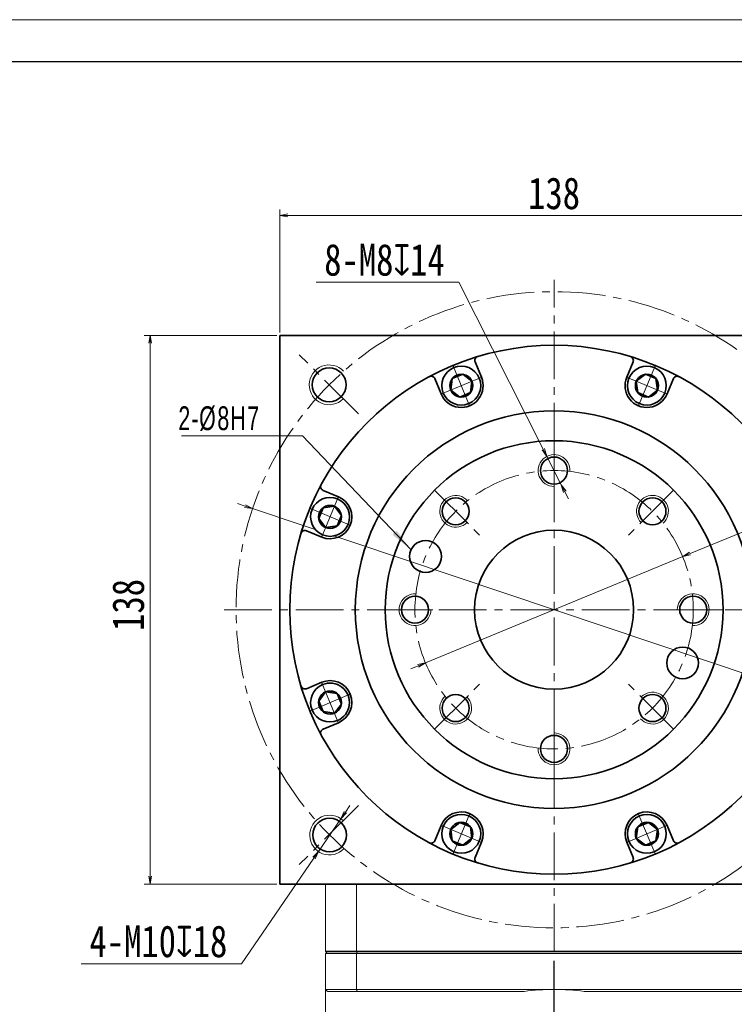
# Model space of a CAD drawing. Header units: millimetres. Extents: x -5 to 906, y 0 to 630.
# Tile 6 of 7: x 399 to 579, y 383 to 630. Entities that reach past the tile are written whole.
import ezdxf

# ---------------------------------------------------------------- set-up
doc = ezdxf.new("R2010")
doc.units = ezdxf.units.MM
doc.set_wipeout_variables(frame=1)
doc.linetypes.add('CENTER2', pattern=[28.575, 19.05, -3.175, 3.175, -3.175])
doc.linetypes.add('点画线', pattern=[18, 12, -2, 2, -2])
doc.layers.add('3中心线层', color=1, linetype='CENTER2')
for name, color, linetype, lineweight in [('中心线层', 1, '点画线', 18), ('图框_外框线', 7, 'Continuous', 18), ('尺寸线层', 3, 'Continuous', 18), ('粗实线层', 7, 'Continuous', 35)]:
    doc.layers.add(name, color=color, linetype=linetype, lineweight=lineweight)
doc.styles.add('宋体', font='SimSun.ttf', dxfattribs={"width": 0.8})
doc.styles.add('标准', font='txt', dxfattribs={"width": 0.667})
doc.dimstyles.new('A水平标注$0', dxfattribs={"dimtxt": 3.5, "dimasz": 2, "dimexe": 1.5, "dimexo": 3, "dimgap": 1.1, "dimtad": 1, "dimtoh": 1, "dimdec": 4, "dimdsep": 46, "dimtxsty": '宋体', "dimblk": 'OPEN', "dimcen": 3, "dimclrd": 3, "dimclre": 3, "dimclrt": 6, "dimadec": 0, "dimazin": 0, "dimtm": 1e-09, "dimtfac": 1, "dimtdec": 4, "dimtix": 1, "dimtmove": 0, "dimatfit": 3, "dimldrblk": 'OPEN', "dimfxl": 0, "dimlwd": 13, "dimlwe": 13, "dimarcsym": 0})
doc.dimstyles.new('D直径标注φ25', dxfattribs={"dimtxt": 3.5, "dimasz": 2, "dimexe": 1, "dimexo": 3, "dimtad": 1, "dimtoh": 1, "dimdec": 1, "dimdsep": 46, "dimtxsty": '宋体', "dimblk": 'OPEN', "dimcen": 3, "dimclrd": 3, "dimclre": 3, "dimclrt": 130, "dimadec": 0, "dimazin": 0, "dimtm": 1e-09, "dimtfac": 1, "dimtdec": 1, "dimtmove": 0, "dimatfit": 0, "dimldrblk": 'OPEN', "dimfxl": 0, "dimlwd": 13, "dimlwe": 13, "dimarcsym": 0})
doc.dimstyles.new('螺孔(M8-7H)', dxfattribs={"dimtxt": 3.5, "dimasz": 2, "dimexe": 1.25, "dimexo": 3, "dimtad": 1, "dimtoh": 1, "dimdec": 4, "dimdsep": 46, "dimtxsty": '宋体', "dimblk": 'OPEN', "dimcen": 3, "dimclrd": 3, "dimclre": 3, "dimclrt": 2, "dimadec": 0, "dimazin": 0, "dimtm": 1e-09, "dimtfac": 1, "dimtdec": 4, "dimtmove": 0, "dimatfit": 3, "dimldrblk": 'OPEN', "dimfxl": 0, "dimlwd": 9, "dimlwe": 9, "dimarcsym": 0})

# ---------------------------------------------------------------- blocks, each defined once
blk = doc.blocks.new('_Open')
at = {"color": 0, "linetype": 'ByBlock', "lineweight": -2}
for p, q in [((-1, 0.17), (0, 0)), ((-1, -0.17), (0, 0)), ((0, 0), (-1, 0))]:
    blk.add_line(p, q, dxfattribs=at)
blk = doc.blocks.new('*D9')
at = {"color": 3, "lineweight": 13, "transparency": 16777216}
for p, q in [((463.82, 550.85), (430.47, 550.85)), ((431.97, 548.85), (431.97, 414.85)), ((463.82, 412.85), (430.47, 412.85))]:
    blk.add_line(p, q, dxfattribs=at)
at = {"layer": 'Defpoints', "color": 0, "transparency": 16777216}
for p in [(466.82, 550.85), (431.97, 412.85), (466.82, 412.85)]:
    blk.add_point(p, dxfattribs=at)
at = {"color": 3, "lineweight": 13, "transparency": 16777216, "xscale": 2, "yscale": 2, "zscale": 2}
for p, rotation in [((431.97, 550.85), 90), ((431.97, 412.85), 270)]:
    blk.add_blockref('_Open', p, dxfattribs=dict(at, rotation=rotation))
at = {"color": 6, "transparency": 16777216, "insert": (426.47, 483.06), "char_height": 8, "attachment_point": 5, "rotation": 90, "style": '宋体', "bg_fill": 3, "box_fill_scale": 1.1, "bg_fill_color": 256, "bg_fill_true_color": 13158600, "bg_fill_transparency": 0}
blk.add_mtext('138', dxfattribs=at)
blk = doc.blocks.new('*D10')
at = {"color": 3, "lineweight": 13, "transparency": 16777216}
for p, q in [((464.57, 551.6), (464.57, 582.54)), ((602.57, 551.6), (602.57, 582.54)), ((466.57, 581.04), (600.57, 581.04))]:
    blk.add_line(p, q, dxfattribs=at)
at = {"layer": 'Defpoints', "color": 0, "transparency": 16777216}
for p in [(602.57, 581.04), (464.57, 548.6), (602.57, 548.6)]:
    blk.add_point(p, dxfattribs=at)
at = {"color": 3, "lineweight": 13, "transparency": 16777216, "xscale": 2, "yscale": 2, "zscale": 2, "rotation": 180}
blk.add_blockref('_Open', (464.57, 581.04), dxfattribs=at)
at = {"color": 3, "lineweight": 13, "transparency": 16777216, "xscale": 2, "yscale": 2, "zscale": 2}
blk.add_blockref('_Open', (602.57, 581.04), dxfattribs=at)
at = {"color": 6, "transparency": 16777216, "insert": (533.57, 586.54), "char_height": 8, "attachment_point": 5, "style": '宋体', "bg_fill": 3, "box_fill_scale": 1.1, "bg_fill_color": 256, "bg_fill_true_color": 13158600, "bg_fill_transparency": 0}
blk.add_mtext('138', dxfattribs=at)
blk = doc.blocks.new('*D21')
at = {"layer": 'Defpoints', "color": 0, "transparency": 16777216}
for p in [(457.72, 507.27), (609.42, 456.43)]:
    blk.add_point(p, dxfattribs=at)
at = {"layer": '尺寸线层', "color": 3, "lineweight": 13, "transparency": 16777216}
for p, q in [((455.82, 507.91), (453.92, 508.55)), ((457.72, 507.27), (609.42, 456.43)), ((611.32, 455.8), (615.92, 454.26)), ((615.92, 454.26), (636.62, 454.26))]:
    blk.add_line(p, q, dxfattribs=at)
at = {"layer": '尺寸线层', "color": 3, "lineweight": 13, "transparency": 16777216, "xscale": 2, "yscale": 2, "zscale": 2}
for p, rotation in [((457.72, 507.27), 341.4729195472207), ((609.42, 456.43), 161.4729195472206)]:
    blk.add_blockref('_Open', p, dxfattribs=dict(at, rotation=rotation))
at = {"layer": '尺寸线层', "color": 130, "transparency": 16777216, "insert": (626.52, 458.94), "char_height": 8, "attachment_point": 5, "style": '宋体'}
blk.add_mtext('φ160', dxfattribs=at)
blk = doc.blocks.new('*X6')
at = {"layer": '中心线层', "linetype": '点画线', "lineweight": 18}
for p, q in [((0, -5.64), (0, 5.64)), ((-5.64, 0), (5.64, 0))]:
    blk.add_line(p, q, dxfattribs=at)
at = {"layer": '粗实线层'}
for p, q in [((-2.89, 0), (-1.44, 2.5)), ((-1.44, 2.5), (1.44, 2.5)), ((2.89, 0), (1.44, 2.5)), ((2.89, 0), (1.44, 2.5)), ((-2.89, 0), (-1.44, -2.5)), ((2.89, 0), (1.44, -2.5)), ((-1.44, -2.5), (1.44, -2.5))]:
    blk.add_line(p, q, dxfattribs=at)
blk.add_circle((0, 0), 2.89, dxfattribs=at)
for start, end in [(0, 180), (180, 360)]:
    blk.add_arc((0, 0), 4.89, start, end, dxfattribs=at)
blk = doc.blocks.new('*D26')
at = {"layer": 'Defpoints', "color": 0, "transparency": 16777216}
for p in [(565.92, 495.21), (501.22, 468.5)]:
    blk.add_point(p, dxfattribs=at)
at = {"layer": '尺寸线层', "color": 3, "lineweight": 13, "transparency": 16777216}
for p, q in [((567.77, 495.97), (617.49, 516.49)), ((617.49, 516.49), (633.61, 516.49)), ((501.22, 468.5), (565.92, 495.21)), ((499.37, 467.74), (497.52, 466.97))]:
    blk.add_line(p, q, dxfattribs=at)
at = {"layer": '尺寸线层', "color": 3, "lineweight": 13, "transparency": 16777216, "xscale": 2, "yscale": 2, "zscale": 2}
for p, rotation in [((565.92, 495.21), 202.4293194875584), ((501.22, 468.5), 22.42931948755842)]:
    blk.add_blockref('_Open', p, dxfattribs=dict(at, rotation=rotation))
at = {"layer": '尺寸线层', "color": 130, "transparency": 16777216, "insert": (625.8, 521.17), "char_height": 8, "attachment_point": 5, "style": '宋体'}
blk.add_mtext('φ70', dxfattribs=at)
blk = doc.blocks.new('*X7')
at = {"layer": '尺寸线层', "linetype": 'Continuous'}
blk.add_hatch(color=0, dxfattribs=at).paths.add_polyline_path([(34.91, -28.7), (30.24, -24.87), (31.32, -23.84)], flags=0)
at = {"layer": '尺寸线层', "color": 0}
for p, q in [((7.62, 0), (0, 0)), ((0, 0), (0, 0)), ((0, 0), (-22.84, 0))]:
    blk.add_line(p, q, dxfattribs=at)
at = {"layer": '尺寸线层', "color": 0, "linetype": 'Continuous'}
blk.add_line((34.91, -28.7), (7.62, 0), dxfattribs=at)
at = {"layer": '尺寸线层', "color": 0, "insert": (-3, 1.2), "char_height": 6, "width": 39.6739, "attachment_point": 9, "line_spacing_factor": 1.15057, "style": '标准'}
blk.add_mtext('\\T1.1;2-%%C8H7', dxfattribs=at)
blk = doc.blocks.new('*D33')
at = {"color": 3, "lineweight": 9, "transparency": 16777216}
for p, q in [((473.7, 564.23), (509.62, 564.23)), ((509.62, 564.23), (530.86, 522.21)), ((535.37, 513.28), (531.76, 520.42)), ((536.28, 511.5), (537.18, 509.72))]:
    blk.add_line(p, q, dxfattribs=at)
at = {"layer": 'Defpoints', "color": 0, "transparency": 16777216}
for p in [(531.76, 520.42), (535.37, 513.28)]:
    blk.add_point(p, dxfattribs=at)
at = {"color": 3, "lineweight": 9, "transparency": 16777216, "xscale": 2, "yscale": 2, "zscale": 2}
for p, rotation in [((531.76, 520.42), 296.8172059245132), ((535.37, 513.28), 116.8172059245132)]:
    blk.add_blockref('_Open', p, dxfattribs=dict(at, rotation=rotation))
at = {"color": 2, "transparency": 16777216, "insert": (490.91, 569.81), "char_height": 8, "attachment_point": 5, "style": '宋体', "bg_fill": 3, "box_fill_scale": 1.1, "bg_fill_color": 256, "bg_fill_true_color": 13158600, "bg_fill_transparency": 0}
blk.add_mtext('8-M8{\\famgdt|b0|i0|c0|p0;x}{14}', dxfattribs=at)
blk = doc.blocks.new('*D34')
at = {"color": 3, "lineweight": 9, "transparency": 16777216}
for p, q in [((481.06, 430.95), (482.19, 432.6)), ((479.93, 429.3), (474.28, 421.05)), ((454.96, 392.82), (473.15, 419.4)), ((414.61, 392.82), (454.96, 392.82))]:
    blk.add_line(p, q, dxfattribs=at)
at = {"layer": 'Defpoints', "color": 0, "transparency": 16777216}
for p in [(479.93, 429.3), (474.28, 421.05)]:
    blk.add_point(p, dxfattribs=at)
at = {"color": 3, "lineweight": 9, "transparency": 16777216, "xscale": 2, "yscale": 2, "zscale": 2}
for p, rotation in [((479.93, 429.3), 235.6067549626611), ((474.28, 421.05), 55.60675496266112)]:
    blk.add_blockref('_Open', p, dxfattribs=dict(at, rotation=rotation))
at = {"color": 2, "transparency": 16777216, "insert": (434.03, 398.41), "char_height": 8, "attachment_point": 5, "style": '宋体', "bg_fill": 3, "box_fill_scale": 1.1, "bg_fill_color": 256, "bg_fill_true_color": 13158600, "bg_fill_transparency": 0}
blk.add_mtext('4-M10{\\famgdt|b0|i0|c0|p0;x}{18}', dxfattribs=at)

msp = doc.modelspace()

# ---------------------------------------------------------------- linework, layer by layer
at = {"color": 7, "linetype": 'Continuous', "lineweight": 15}
for p, q in [((476.06889, 412.85462), (476.06889, 395.85462)), ((483.87231, 395.85462), (483.87231, 412.85462)), ((483.87231, 395.35462), (583.26547, 395.35462)), ((483.87231, 386.35462), (483.87231, 395.35462)), ((583.07899, 395.85462), (484.05879, 395.85462)), ((483.87231, 386.35462), (476.06889, 386.35462)), ((533.56889, 386.35462), (483.87231, 386.35462)), ((583.26547, 386.35462), (533.56889, 386.35462)), ((476.56889, 385.85462), (484.05879, 385.85462)), ((484.05879, 385.85462), (526.00251, 385.85462)), ((541.13526, 385.85462), (583.07899, 385.85462))]:
    msp.add_line(p, q, dxfattribs=at)
at = {"color": 4, "linetype": 'Continuous', "lineweight": 35}
for centre in [(501.2331, 495.24854), (565.90467, 468.4607)]:
    msp.add_circle(centre, 4, dxfattribs=at)
at = {"color": 7, "linetype": 'Continuous', "lineweight": 15}
for centre, radius, start, end in [((476.99053, 538.41334), 5, 43.2191625, 315.1591555), ((533.56889, 516.85462), 4, 356.724171, 270), ((508.82015, 506.60336), 4, 41.724171, 315), ((558.31763, 506.60336), 4, 311.724171, 225), ((498.56889, 481.85462), 4, 86.724171, 360), ((568.56889, 481.85462), 4, 266.724171, 180), ((558.31763, 457.10588), 4, 221.724171, 135), ((508.82015, 457.10588), 4, 131.724171, 45), ((533.56889, 446.85462), 4, 176.724171, 90), ((477.10848, 425.17815), 5, 46.7509794, 316.9002039), ((533.56889, 328.85462), 57.5, 90, 97.5614297), ((533.56889, 328.85462), 57.5, 82.4385703, 90)]:
    msp.add_arc(centre, radius, start, end, dxfattribs=at)
for points in [[(483.87231, 395.35462), (484.05879, 395.85462)], [(476.06889, 350.35462), (476.06889, 386.35462)], [(476.06889, 386.35462), (476.56889, 385.85462)], [(483.87231, 386.35462), (484.05879, 385.85462)]]:
    msp.add_open_spline(points, degree=1, dxfattribs=at)
at = {"layer": '3中心线层'}
msp.add_line((533.56889, 260.23793), (533.56889, 395.85462), dxfattribs=at)
at = {"layer": '中心线层'}
for p, q in [((484.32854, 531.09497), (469.47214, 545.95136)), ((533.56889, 524.35462), (533.56889, 507.18369)), ((503.51685, 511.90666), (515.65853, 499.76498)), ((563.62093, 511.90666), (551.47925, 499.76498)), ((491.06889, 481.85462), (508.23982, 481.85462)), ((576.06889, 481.85462), (558.89796, 481.85462)), ((503.51685, 451.80258), (515.65853, 463.94426)), ((563.62093, 451.80258), (551.47925, 463.94426)), ((533.56889, 439.35462), (533.56889, 456.52555)), ((484.32854, 432.61427), (469.47214, 417.75788))]:
    msp.add_line(p, q, dxfattribs=at)
msp.add_circle((533.56889, 481.85462), 35, dxfattribs=at)
at = {"layer": '粗实线层'}
for p, q in [((602.56889, 550.85462), (464.56889, 550.85462)), ((464.56889, 550.85462), (464.56889, 412.85462)), ((515.30654, 540.31603), (513.70819, 544.17478)), ((551.83124, 540.31603), (553.42959, 544.17478)), ((505.14386, 536.10651), (503.54551, 539.96526)), ((561.99391, 536.10651), (563.59226, 539.96526)), ((479.317, 510.27965), (475.45824, 511.87799)), ((475.10748, 500.11697), (471.24872, 501.71532)), ((475.10748, 463.59227), (471.24872, 461.99392)), ((479.317, 453.42959), (475.45824, 451.83124)), ((505.14386, 427.60273), (503.54551, 423.74397)), ((561.99391, 427.60273), (563.59226, 423.74397)), ((515.30654, 423.39321), (513.70819, 419.53446)), ((551.83124, 423.39321), (553.42959, 419.53446)), ((464.56889, 412.85462), (602.56889, 412.85462))]:
    msp.add_line(p, q, dxfattribs=at)
for centre, radius in [((533.56889, 481.85462), 66.5), ((476.99053, 538.41334), 4.25), ((533.56889, 481.85462), 50), ((533.56889, 481.85462), 42.5), ((533.56889, 516.85462), 3.4), ((508.82015, 506.60336), 3.4), ((558.31763, 506.60336), 3.4), ((533.56889, 481.85462), 20), ((498.56889, 481.85462), 3.4), ((568.56889, 481.85462), 3.4), ((508.82015, 457.10588), 3.4), ((558.31763, 457.10588), 3.4), ((533.56889, 446.85462), 3.4), ((477.10848, 425.17815), 4.25)]:
    msp.add_circle(centre, radius, dxfattribs=at)
for centre, radius, start, end in [((514.63207, 544.55747), 1, 106.8047151, 202.5000301), ((552.50571, 544.55747), 1, 337.4999699, 73.1952849), ((502.62163, 539.58258), 1, 22.4999699, 118.1952849), ((510.2252, 538.21127), 5.5, 202.5, 22.5), ((556.91258, 538.21127), 5.5, 157.5, 337.5), ((564.51614, 539.58258), 1, 61.8047151, 157.5000301), ((475.84093, 512.80187), 1, 151.8047151, 247.5000301), ((477.21224, 505.19831), 5.5, 247.5, 67.5), ((470.86604, 500.79144), 1, 67.4999699, 163.1952849), ((477.21224, 458.51093), 5.5, 292.5, 112.5), ((470.86604, 462.9178), 1, 196.8047151, 292.5000301), ((475.84093, 450.90737), 1, 112.4999699, 208.1952849), ((510.2252, 425.49797), 5.5, 337.5, 157.5), ((556.91258, 425.49797), 5.5, 22.5, 202.5), ((502.62163, 424.12666), 1, 241.8047151, 337.5000301), ((564.51614, 424.12666), 1, 202.4999699, 298.1952849), ((514.63207, 419.15177), 1, 157.4999699, 253.1952849), ((552.50571, 419.15177), 1, 286.8047151, 22.5000301)]:
    msp.add_arc(centre, radius, start, end, dxfattribs=at)

# ---------------------------------------------------------------- dimensions: what is measured, and where the dimension line sits
at = {"layer": '尺寸线层'}
dim = msp.add_diameter_dim_2p(p1=(501.21661, 468.5006), p2=(565.92117, 495.20864), dimstyle='D直径标注φ25', override={"dimtxt": 8, "dimgap": 0.5, "dimpost": 'φ<>', "dimtfill": 0}, dxfattribs=at)
dim.commit()
dim.dimension.update_dxf_attribs({"geometry": '*D26', "text_midpoint": (625.79954, 516.49352), "dimtype": 163})

# ---------------------------------------------------------------- next in the draw order: dimensions: what is measured, and where the dimension line sits
dim = msp.add_linear_dim(base=(431.96785, 412.85462), p1=(466.8231, 550.85462), p2=(466.8231, 412.85462), angle=270, dimstyle='A水平标注$0', override={"dimtxt": 8, "dimgap": 1.5, "dimblk": 'Open', "dimtfill": 1, "dimtfillclr": 256})
dim.commit()
dim.dimension.update_dxf_attribs({"geometry": '*D9', "text_midpoint": (431.96785, 483.05518), "dimtype": 160})

# ---------------------------------------------------------------- next in the draw order: linework, layer by layer
at = {"layer": '中心线层'}
msp.add_line((450.56889, 481.85462), (616.56889, 481.85462), dxfattribs=at)

# ---------------------------------------------------------------- next in the draw order: dimensions: what is measured, and where the dimension line sits
dim = msp.add_linear_dim(base=(602.56889, 581.04003), p1=(464.56889, 548.60041), p2=(602.56889, 548.60041), dimstyle='A水平标注$0', override={"dimtxt": 8, "dimgap": 1.5, "dimblk": 'Open', "dimtfill": 1, "dimtfillclr": 256})
dim.commit()
dim.dimension.update_dxf_attribs({"geometry": '*D10', "text_midpoint": (533.56889, 586.54003)})
at = {"layer": '尺寸线层'}
dim = msp.add_diameter_dim_2p(p1=(457.715, 507.27485), p2=(609.42277, 456.43439), dimstyle='D直径标注φ25', override={"dimtxt": 8, "dimgap": 0.5, "dimpost": 'φ<>', "dimtfill": 0}, dxfattribs=at)
dim.commit()
dim.dimension.update_dxf_attribs({"geometry": '*D21', "text_midpoint": (626.51963, 454.25735), "dimtype": 163})

# ---------------------------------------------------------------- next in the draw order: linework, layer by layer
at = {"layer": '中心线层'}
msp.add_line((533.56889, 395.85462), (533.56889, 564.85462), dxfattribs=at)
msp.add_circle((533.56889, 481.85462), 80, dxfattribs=at)

# ---------------------------------------------------------------- next in the draw order: wipeouts: each hides what was drawn before it
for points in [[(514.74297, 540.08259), (514.73238, 540.10795), (514.72165, 540.13324), (514.71078, 540.15848), (514.69977, 540.18365), (514.68862, 540.20876), (514.67733, 540.23381), (514.66589, 540.2588), (514.65432, 540.28371), (514.6426, 540.30857), (514.63075, 540.33336), (514.61875, 540.35808), (514.60662, 540.38273), (514.59435, 540.40732), (514.58194, 540.43183), (514.5694, 540.45628), (514.55671, 540.48065), (514.54389, 540.50495), (514.53094, 540.52918), (514.51785, 540.55334), (514.50462, 540.57742), (514.49125, 540.60143), (514.47776, 540.62536), (514.46413, 540.64922), (514.45036, 540.673), (514.43646, 540.6967), (514.42243, 540.72033), (514.40826, 540.74387), (514.39397, 540.76733), (514.37954, 540.79072), (514.36498, 540.81402), (514.36498, 540.81402), (514.23885, 541.0046), (514.10395, 541.18909), (513.96058, 541.36706), (513.80905, 541.53815), (513.64969, 541.70197), (513.48285, 541.85816), (513.30889, 542.00639), (513.1282, 542.14633), (512.94117, 542.27767), (512.74821, 542.40013), (512.54973, 542.51344), (512.34618, 542.61735), (512.13799, 542.71164), (511.92563, 542.7961), (511.70955, 542.87054), (511.49023, 542.93481), (511.26815, 542.98876), (511.04379, 543.03227), (510.81764, 543.06525), (510.59019, 543.08763), (510.36195, 543.09936), (510.13341, 543.10041), (509.90507, 543.09078), (509.67743, 543.07049), (509.45099, 543.03959), (509.22623, 542.99815), (509.00366, 542.94624), (508.78376, 542.884), (508.56701, 542.81154), (508.35388, 542.72904), (508.35388, 542.72904), (508.14483, 542.63667), (507.94033, 542.53464), (507.74082, 542.42316), (507.54674, 542.30248), (507.35851, 542.17286), (507.17654, 542.03459), (507.00123, 541.88797), (506.83296, 541.73332), (506.6721, 541.57097), (506.519, 541.40129), (506.374, 541.22464), (506.23741, 541.0414), (506.10953, 540.85199), (505.99064, 540.6568), (505.881, 540.45628), (505.78085, 540.25085), (505.69041, 540.04096), (505.60987, 539.82708), (505.53941, 539.60967), (505.47919, 539.3892), (505.42934, 539.16616), (505.38996, 538.94104), (505.36114, 538.71432), (505.34295, 538.4865), (505.33542, 538.25809), (505.33858, 538.02957), (505.3524, 537.80144), (505.37687, 537.57421), (505.41193, 537.34838), (505.45751, 537.12442), (505.45751, 537.12442), (505.46369, 537.09765), (505.47002, 537.07091), (505.47651, 537.04421), (505.48314, 537.01755), (505.48992, 536.99092), (505.49685, 536.96434), (505.50393, 536.93779), (505.51116, 536.91128), (505.51854, 536.88481), (505.52607, 536.85839), (505.53375, 536.832), (505.54157, 536.80566), (505.54954, 536.77937), (505.55766, 536.75312), (505.56593, 536.72692), (505.57434, 536.70076), (505.5829, 536.67465), (505.59161, 536.64859), (505.60046, 536.62258), (505.60946, 536.59662), (505.61861, 536.57071), (505.6279, 536.54485), (505.63734, 536.51905), (505.64692, 536.49329), (505.65664, 536.4676), (505.66651, 536.44195), (505.67653, 536.41637), (505.68668, 536.39084), (505.69698, 536.36536), (505.70743, 536.33995), (505.70743, 536.33995), (505.81156, 536.10607), (505.92778, 535.87796), (506.05579, 535.65625), (506.19522, 535.44154), (506.3457, 535.23443), (506.50681, 535.03547), (506.67812, 534.84522), (506.85914, 534.66419), (507.0494, 534.49289), (507.24836, 534.33177), (507.45547, 534.18129), (507.67018, 534.04186), (507.89189, 533.91386), (508.12, 533.79763), (508.35388, 533.6935), (508.59288, 533.60175), (508.83636, 533.52264), (509.08365, 533.45638), (509.33407, 533.40315), (509.58693, 533.36311), (509.84153, 533.33635), (510.09719, 533.32295), (510.3532, 533.32295), (510.60886, 533.33635), (510.86347, 533.36311), (511.11633, 533.40315), (511.36675, 533.45638), (511.61403, 533.52264), (511.85751, 533.60175), (512.09652, 533.6935), (512.09652, 533.6935), (512.3304, 533.79763), (512.5585, 533.91386), (512.78022, 534.04186), (512.99492, 534.18129), (513.20204, 534.33177), (513.401, 534.49289), (513.59125, 534.66419), (513.77228, 534.84522), (513.94358, 535.03547), (514.1047, 535.23443), (514.25518, 535.44154), (514.39461, 535.65625), (514.52261, 535.87796), (514.63884, 536.10607), (514.74297, 536.33995), (514.83472, 536.57896), (514.91383, 536.82244), (514.98009, 537.06972), (515.03331, 537.32014), (515.07336, 537.573), (515.10012, 537.82761), (515.11352, 538.08327), (515.11352, 538.33928), (515.10012, 538.59494), (515.07336, 538.84954), (515.03331, 539.1024), (514.98009, 539.35282), (514.91383, 539.60011), (514.83472, 539.84359)], [(561.43035, 536.33995), (561.44079, 536.36536), (561.45109, 536.39084), (561.46125, 536.41637), (561.47126, 536.44195), (561.48113, 536.4676), (561.49086, 536.49329), (561.50044, 536.51905), (561.50987, 536.54485), (561.51917, 536.57071), (561.52831, 536.59662), (561.53731, 536.62258), (561.54616, 536.64859), (561.55487, 536.67465), (561.56343, 536.70076), (561.57185, 536.72692), (561.58011, 536.75312), (561.58823, 536.77937), (561.59621, 536.80566), (561.60403, 536.832), (561.61171, 536.85839), (561.61923, 536.88481), (561.62661, 536.91128), (561.63384, 536.93779), (561.64092, 536.96434), (561.64785, 536.99092), (561.65464, 537.01755), (561.66127, 537.04421), (561.66775, 537.07091), (561.67408, 537.09765), (561.68027, 537.12442), (561.68027, 537.12442), (561.72584, 537.34838), (561.7609, 537.57421), (561.78537, 537.80144), (561.7992, 538.02957), (561.80235, 538.25809), (561.79483, 538.4865), (561.77663, 538.71432), (561.74782, 538.94104), (561.70844, 539.16616), (561.65858, 539.3892), (561.59836, 539.60967), (561.52791, 539.82708), (561.44737, 540.04096), (561.35693, 540.25085), (561.25677, 540.45628), (561.14714, 540.6568), (561.02825, 540.85199), (560.90037, 541.0414), (560.76378, 541.22464), (560.61877, 541.40129), (560.46568, 541.57097), (560.30482, 541.73332), (560.13655, 541.88797), (559.96124, 542.03459), (559.77927, 542.17286), (559.59104, 542.30248), (559.39695, 542.42316), (559.19744, 542.53464), (558.99294, 542.63667), (558.7839, 542.72904), (558.7839, 542.72904), (558.57077, 542.81154), (558.35401, 542.884), (558.13411, 542.94624), (557.91154, 542.99815), (557.68679, 543.03959), (557.46034, 543.07049), (557.2327, 543.09078), (557.00436, 543.10041), (556.77582, 543.09936), (556.54758, 543.08763), (556.32014, 543.06525), (556.09399, 543.03227), (555.86963, 542.98876), (555.64754, 542.93481), (555.42822, 542.87054), (555.21215, 542.7961), (554.99978, 542.71164), (554.7916, 542.61735), (554.58804, 542.51344), (554.38957, 542.40013), (554.1966, 542.27767), (554.00957, 542.14633), (553.82888, 542.00639), (553.65493, 541.85816), (553.48809, 541.70197), (553.32873, 541.53815), (553.1772, 541.36706), (553.03383, 541.18909), (552.89893, 541.0046), (552.77279, 540.81402), (552.77279, 540.81402), (552.75824, 540.79072), (552.74381, 540.76733), (552.72951, 540.74387), (552.71535, 540.72033), (552.70131, 540.6967), (552.68742, 540.673), (552.67365, 540.64922), (552.66002, 540.62536), (552.64652, 540.60143), (552.63316, 540.57742), (552.61993, 540.55334), (552.60684, 540.52918), (552.59388, 540.50495), (552.58106, 540.48065), (552.56838, 540.45628), (552.55583, 540.43183), (552.54343, 540.40732), (552.53115, 540.38273), (552.51902, 540.35808), (552.50703, 540.33336), (552.49518, 540.30857), (552.48346, 540.28371), (552.47189, 540.2588), (552.46045, 540.23381), (552.44916, 540.20876), (552.438, 540.18365), (552.42699, 540.15848), (552.41612, 540.13324), (552.40539, 540.10795), (552.39481, 540.08259), (552.39481, 540.08259), (552.30306, 539.84359), (552.22395, 539.60011), (552.15769, 539.35282), (552.10446, 539.1024), (552.06441, 538.84954), (552.03765, 538.59494), (552.02425, 538.33928), (552.02425, 538.08327), (552.03765, 537.82761), (552.06441, 537.573), (552.10446, 537.32014), (552.15769, 537.06972), (552.22395, 536.82244), (552.30306, 536.57896), (552.39481, 536.33995), (552.49894, 536.10607), (552.61516, 535.87796), (552.74317, 535.65625), (552.8826, 535.44154), (553.03308, 535.23443), (553.19419, 535.03547), (553.3655, 534.84522), (553.54652, 534.66419), (553.73678, 534.49289), (553.93573, 534.33177), (554.14285, 534.18129), (554.35756, 534.04186), (554.57927, 533.91386), (554.80738, 533.79763), (555.04126, 533.6935), (555.04126, 533.6935), (555.28026, 533.60175), (555.52374, 533.52264), (555.77103, 533.45638), (556.02145, 533.40315), (556.2743, 533.36311), (556.52891, 533.33635), (556.78457, 533.32295), (557.04058, 533.32295), (557.29624, 533.33635), (557.55085, 533.36311), (557.80371, 533.40315), (558.05413, 533.45638), (558.30141, 533.52264), (558.54489, 533.60175), (558.7839, 533.6935), (559.01778, 533.79763), (559.24588, 533.91386), (559.4676, 534.04186), (559.6823, 534.18129), (559.88942, 534.33177), (560.08838, 534.49289), (560.27863, 534.66419), (560.45966, 534.84522), (560.63096, 535.03547), (560.79208, 535.23443), (560.94255, 535.44154), (561.08199, 535.65625), (561.20999, 535.87796), (561.32622, 536.10607)], [(479.08356, 509.71608), (479.05814, 509.72652), (479.03267, 509.73682), (479.00714, 509.74698), (478.98155, 509.75699), (478.95591, 509.76686), (478.93021, 509.77659), (478.90446, 509.78617), (478.87866, 509.79561), (478.8528, 509.8049), (478.82689, 509.81404), (478.80093, 509.82304), (478.77492, 509.8319), (478.74886, 509.8406), (478.72275, 509.84916), (478.69659, 509.85758), (478.67039, 509.86585), (478.64414, 509.87396), (478.61784, 509.88194), (478.5915, 509.88976), (478.56512, 509.89744), (478.5387, 509.90496), (478.51223, 509.91234), (478.48572, 509.91957), (478.45917, 509.92665), (478.43258, 509.93359), (478.40596, 509.94037), (478.37929, 509.947), (478.35259, 509.95348), (478.32586, 509.95982), (478.29908, 509.966), (478.29908, 509.966), (478.07513, 510.01157), (477.84929, 510.04663), (477.62207, 510.0711), (477.39394, 510.08493), (477.16542, 510.08808), (476.937, 510.08056), (476.70919, 510.06236), (476.48247, 510.03355), (476.25734, 509.99417), (476.0343, 509.94432), (475.81384, 509.88409), (475.59643, 509.81364), (475.38255, 509.7331), (475.17266, 509.64266), (474.96723, 509.54251), (474.76671, 509.43287), (474.57152, 509.31398), (474.38211, 509.1861), (474.19887, 509.04951), (474.02222, 508.9045), (473.85254, 508.75141), (473.69019, 508.59055), (473.53554, 508.42228), (473.38892, 508.24697), (473.25065, 508.065), (473.12103, 507.87677), (473.00035, 507.68268), (472.88887, 507.48317), (472.78684, 507.27867), (472.69447, 507.06963), (472.69447, 507.06963), (472.61196, 506.8565), (472.53951, 506.63975), (472.47726, 506.41984), (472.42536, 506.19727), (472.38391, 505.97252), (472.35301, 505.74608), (472.33273, 505.51844), (472.3231, 505.2901), (472.32415, 505.06156), (472.33588, 504.83332), (472.35826, 504.60587), (472.39124, 504.37972), (472.43475, 504.15536), (472.4887, 503.93328), (472.55297, 503.71395), (472.62741, 503.49788), (472.71187, 503.28551), (472.80616, 503.07733), (472.91007, 502.87377), (473.02338, 502.6753), (473.14584, 502.48233), (473.27718, 502.2953), (473.41712, 502.11461), (473.56535, 501.94066), (473.72154, 501.77382), (473.88536, 501.61446), (474.05644, 501.46293), (474.23442, 501.31956), (474.4189, 501.18466), (474.60949, 501.05853), (474.60949, 501.05853), (474.63279, 501.04397), (474.65617, 501.02954), (474.67964, 501.01524), (474.70318, 501.00108), (474.72681, 500.98705), (474.75051, 500.97315), (474.77429, 500.95938), (474.79814, 500.94575), (474.82208, 500.93225), (474.84608, 500.91889), (474.87017, 500.90566), (474.89432, 500.89257), (474.91855, 500.87961), (474.94286, 500.86679), (474.96723, 500.85411), (474.99168, 500.84157), (475.01619, 500.82916), (475.04078, 500.81689), (475.06543, 500.80475), (475.09015, 500.79276), (475.11494, 500.78091), (475.13979, 500.76919), (475.16471, 500.75762), (475.1897, 500.74618), (475.21474, 500.73489), (475.23986, 500.72373), (475.26503, 500.71272), (475.29026, 500.70185), (475.31556, 500.69112), (475.34091, 500.68054), (475.34091, 500.68054), (475.57992, 500.58879), (475.8234, 500.50968), (476.07069, 500.44342), (476.3211, 500.39019), (476.57396, 500.35014), (476.82857, 500.32338), (477.08423, 500.30998), (477.34024, 500.30998), (477.5959, 500.32338), (477.85051, 500.35014), (478.10337, 500.39019), (478.35378, 500.44342), (478.60107, 500.50968), (478.84455, 500.58879), (479.08356, 500.68054), (479.31744, 500.78467), (479.54554, 500.90089), (479.76725, 501.0289), (479.98196, 501.16833), (480.18908, 501.31881), (480.38804, 501.47992), (480.57829, 501.65123), (480.75932, 501.83225), (480.93062, 502.02251), (481.09173, 502.22147), (481.24221, 502.42858), (481.38165, 502.64329), (481.50965, 502.865), (481.62588, 503.09311), (481.73001, 503.32699), (481.73001, 503.32699), (481.82175, 503.56599), (481.90086, 503.80947), (481.96713, 504.05676), (482.02035, 504.30718), (482.0604, 504.56004), (482.08716, 504.81464), (482.10056, 505.0703), (482.10056, 505.32631), (482.08716, 505.58197), (482.0604, 505.83658), (482.02035, 506.08944), (481.96713, 506.33986), (481.90086, 506.58714), (481.82175, 506.83062), (481.73001, 507.06963), (481.62588, 507.30351), (481.50965, 507.53162), (481.38165, 507.75333), (481.24221, 507.96804), (481.09173, 508.17515), (480.93062, 508.37411), (480.75932, 508.56436), (480.57829, 508.74539), (480.38804, 508.91669), (480.18908, 509.07781), (479.98196, 509.22829), (479.76725, 509.36772), (479.54554, 509.49572), (479.31744, 509.61195)], [(475.34091, 463.0287), (475.31556, 463.01811), (475.29026, 463.00739), (475.26503, 462.99652), (475.23986, 462.9855), (475.21474, 462.97435), (475.1897, 462.96306), (475.16471, 462.95162), (475.13979, 462.94005), (475.11494, 462.92833), (475.09015, 462.91648), (475.06543, 462.90448), (475.04078, 462.89235), (475.01619, 462.88008), (474.99168, 462.86767), (474.96723, 462.85513), (474.94286, 462.84244), (474.91855, 462.82962), (474.89432, 462.81667), (474.87017, 462.80358), (474.84608, 462.79035), (474.82208, 462.77699), (474.79814, 462.76349), (474.77429, 462.74986), (474.75051, 462.73609), (474.72681, 462.72219), (474.70318, 462.70816), (474.67964, 462.694), (474.65617, 462.6797), (474.63279, 462.66527), (474.60949, 462.65071), (474.60949, 462.65071), (474.4189, 462.52458), (474.23442, 462.38968), (474.05644, 462.24631), (473.88536, 462.09478), (473.72154, 461.93542), (473.56535, 461.76858), (473.41712, 461.59463), (473.27718, 461.41394), (473.14584, 461.2269), (473.02338, 461.03394), (472.91007, 460.83546), (472.80616, 460.63191), (472.71187, 460.42373), (472.62741, 460.21136), (472.55297, 459.99528), (472.4887, 459.77596), (472.43475, 459.55388), (472.39124, 459.32952), (472.35826, 459.10337), (472.33588, 458.87592), (472.32415, 458.64768), (472.3231, 458.41914), (472.33273, 458.1908), (472.35301, 457.96316), (472.38391, 457.73672), (472.42536, 457.51197), (472.47726, 457.2894), (472.53951, 457.06949), (472.61196, 456.85274), (472.69447, 456.63961), (472.69447, 456.63961), (472.78684, 456.43056), (472.88887, 456.22606), (473.00035, 456.02655), (473.12103, 455.83247), (473.25065, 455.64424), (473.38892, 455.46227), (473.53554, 455.28696), (473.69019, 455.11869), (473.85254, 454.95783), (474.02222, 454.80473), (474.19887, 454.65973), (474.38211, 454.52314), (474.57152, 454.39526), (474.76671, 454.27637), (474.96723, 454.16673), (475.17266, 454.06658), (475.38255, 453.97614), (475.59643, 453.8956), (475.81384, 453.82514), (476.0343, 453.76492), (476.25734, 453.71507), (476.48247, 453.67569), (476.70919, 453.64687), (476.937, 453.62868), (477.16542, 453.62115), (477.39394, 453.62431), (477.62207, 453.63813), (477.84929, 453.6626), (478.07513, 453.69767), (478.29908, 453.74324), (478.29908, 453.74324), (478.32586, 453.74942), (478.35259, 453.75576), (478.37929, 453.76224), (478.40596, 453.76887), (478.43258, 453.77565), (478.45917, 453.78258), (478.48572, 453.78967), (478.51223, 453.7969), (478.5387, 453.80427), (478.56512, 453.8118), (478.5915, 453.81948), (478.61784, 453.8273), (478.64414, 453.83527), (478.67039, 453.84339), (478.69659, 453.85166), (478.72275, 453.86007), (478.74886, 453.86864), (478.77492, 453.87734), (478.80093, 453.8862), (478.82689, 453.8952), (478.8528, 453.90434), (478.87866, 453.91363), (478.90446, 453.92307), (478.93021, 453.93265), (478.95591, 453.94237), (478.98155, 453.95224), (479.00714, 453.96226), (479.03267, 453.97242), (479.05814, 453.98272), (479.08356, 453.99316), (479.08356, 453.99316), (479.31744, 454.09729), (479.54554, 454.21351), (479.76725, 454.34152), (479.98196, 454.48095), (480.18908, 454.63143), (480.38804, 454.79254), (480.57829, 454.96385), (480.75932, 455.14488), (480.93062, 455.33513), (481.09173, 455.53409), (481.24221, 455.7412), (481.38165, 455.95591), (481.50965, 456.17762), (481.62588, 456.40573), (481.73001, 456.63961), (481.82175, 456.87861), (481.90086, 457.12209), (481.96713, 457.36938), (482.02035, 457.6198), (482.0604, 457.87266), (482.08716, 458.12726), (482.10056, 458.38292), (482.10056, 458.63894), (482.08716, 458.89459), (482.0604, 459.1492), (482.02035, 459.40206), (481.96713, 459.65248), (481.90086, 459.89976), (481.82175, 460.14325), (481.73001, 460.38225), (481.73001, 460.38225), (481.62588, 460.61613), (481.50965, 460.84424), (481.38165, 461.06595), (481.24221, 461.28066), (481.09173, 461.48777), (480.93062, 461.68673), (480.75932, 461.87698), (480.57829, 462.05801), (480.38804, 462.22932), (480.18908, 462.39043), (479.98196, 462.54091), (479.76725, 462.68034), (479.54554, 462.80835), (479.31744, 462.92457), (479.08356, 463.0287), (478.84455, 463.12045), (478.60107, 463.19956), (478.35378, 463.26582), (478.10337, 463.31905), (477.85051, 463.3591), (477.5959, 463.38586), (477.34024, 463.39925), (477.08423, 463.39925), (476.82857, 463.38586), (476.57396, 463.3591), (476.3211, 463.31905), (476.07069, 463.26582), (475.8234, 463.19956), (475.57992, 463.12045)], [(505.70743, 427.36929), (505.69698, 427.34388), (505.68668, 427.3184), (505.67653, 427.29287), (505.66651, 427.26729), (505.65664, 427.24164), (505.64692, 427.21594), (505.63734, 427.19019), (505.6279, 427.16439), (505.61861, 427.13853), (505.60946, 427.11262), (505.60046, 427.08666), (505.59161, 427.06065), (505.5829, 427.03459), (505.57434, 427.00848), (505.56593, 426.98232), (505.55766, 426.95612), (505.54954, 426.92987), (505.54157, 426.90357), (505.53375, 426.87723), (505.52607, 426.85085), (505.51854, 426.82443), (505.51116, 426.79796), (505.50393, 426.77145), (505.49685, 426.7449), (505.48992, 426.71832), (505.48314, 426.69169), (505.47651, 426.66502), (505.47002, 426.63832), (505.46369, 426.61159), (505.45751, 426.58481), (505.45751, 426.58481), (505.41193, 426.36086), (505.37687, 426.13503), (505.3524, 425.9078), (505.33858, 425.67967), (505.33542, 425.45115), (505.34295, 425.22273), (505.36114, 424.99492), (505.38996, 424.7682), (505.42934, 424.54307), (505.47919, 424.32004), (505.53941, 424.09957), (505.60987, 423.88216), (505.69041, 423.66828), (505.78085, 423.45839), (505.881, 423.25296), (505.99064, 423.05244), (506.10953, 422.85725), (506.23741, 422.66784), (506.374, 422.4846), (506.519, 422.30795), (506.6721, 422.13827), (506.83296, 421.97592), (507.00123, 421.82127), (507.17654, 421.67465), (507.35851, 421.53638), (507.54674, 421.40676), (507.74082, 421.28608), (507.94033, 421.1746), (508.14483, 421.07257), (508.35388, 420.9802), (508.35388, 420.9802), (508.56701, 420.8977), (508.78376, 420.82524), (509.00366, 420.763), (509.22623, 420.71109), (509.45099, 420.66965), (509.67743, 420.63874), (509.90507, 420.61846), (510.13341, 420.60883), (510.36195, 420.60988), (510.59019, 420.62161), (510.81764, 420.64399), (511.04379, 420.67697), (511.26815, 420.72048), (511.49023, 420.77443), (511.70955, 420.8387), (511.92563, 420.91314), (512.13799, 420.9976), (512.34618, 421.09189), (512.54973, 421.1958), (512.74821, 421.30911), (512.94117, 421.43157), (513.1282, 421.56291), (513.30889, 421.70285), (513.48285, 421.85108), (513.64969, 422.00727), (513.80905, 422.17109), (513.96058, 422.34217), (514.10395, 422.52015), (514.23885, 422.70463), (514.36498, 422.89522), (514.36498, 422.89522), (514.37954, 422.91852), (514.39397, 422.9419), (514.40826, 422.96537), (514.42243, 422.98891), (514.43646, 423.01254), (514.45036, 423.03624), (514.46413, 423.06002), (514.47776, 423.08388), (514.49125, 423.10781), (514.50462, 423.13182), (514.51785, 423.1559), (514.53094, 423.18006), (514.54389, 423.20429), (514.55671, 423.22859), (514.5694, 423.25296), (514.58194, 423.27741), (514.59435, 423.30192), (514.60662, 423.32651), (514.61875, 423.35116), (514.63075, 423.37588), (514.6426, 423.40067), (514.65432, 423.42552), (514.66589, 423.45044), (514.67733, 423.47543), (514.68862, 423.50048), (514.69977, 423.52559), (514.71078, 423.55076), (514.72165, 423.57599), (514.73238, 423.60129), (514.74297, 423.62665), (514.74297, 423.62665), (514.83472, 423.86565), (514.91383, 424.10913), (514.98009, 424.35642), (515.03331, 424.60684), (515.07336, 424.85969), (515.10012, 425.1143), (515.11352, 425.36996), (515.11352, 425.62597), (515.10012, 425.88163), (515.07336, 426.13624), (515.03331, 426.3891), (514.98009, 426.63952), (514.91383, 426.8868), (514.83472, 427.13028), (514.74297, 427.36929), (514.63884, 427.60317), (514.52261, 427.83127), (514.39461, 428.05299), (514.25518, 428.26769), (514.1047, 428.47481), (513.94358, 428.67377), (513.77228, 428.86402), (513.59125, 429.04505), (513.401, 429.21635), (513.20204, 429.37747), (512.99492, 429.52794), (512.78022, 429.66738), (512.5585, 429.79538), (512.3304, 429.91161), (512.09652, 430.01574), (512.09652, 430.01574), (511.85751, 430.10748), (511.61403, 430.1866), (511.36675, 430.25286), (511.11633, 430.30608), (510.86347, 430.34613), (510.60886, 430.37289), (510.3532, 430.38629), (510.09719, 430.38629), (509.84153, 430.37289), (509.58693, 430.34613), (509.33407, 430.30608), (509.08365, 430.25286), (508.83636, 430.1866), (508.59288, 430.10748), (508.35388, 430.01574), (508.12, 429.91161), (507.89189, 429.79538), (507.67018, 429.66738), (507.45547, 429.52794), (507.24836, 429.37747), (507.0494, 429.21635), (506.85914, 429.04505), (506.67812, 428.86402), (506.50681, 428.67377), (506.3457, 428.47481), (506.19522, 428.26769), (506.05579, 428.05299), (505.92778, 427.83127), (505.81156, 427.60317)], [(552.39481, 423.62665), (552.40539, 423.60129), (552.41612, 423.57599), (552.42699, 423.55076), (552.438, 423.52559), (552.44916, 423.50048), (552.46045, 423.47543), (552.47189, 423.45044), (552.48346, 423.42552), (552.49518, 423.40067), (552.50703, 423.37588), (552.51902, 423.35116), (552.53115, 423.32651), (552.54343, 423.30192), (552.55583, 423.27741), (552.56838, 423.25296), (552.58106, 423.22859), (552.59388, 423.20429), (552.60684, 423.18006), (552.61993, 423.1559), (552.63316, 423.13182), (552.64652, 423.10781), (552.66002, 423.08388), (552.67365, 423.06002), (552.68742, 423.03624), (552.70131, 423.01254), (552.71535, 422.98891), (552.72951, 422.96537), (552.74381, 422.9419), (552.75824, 422.91852), (552.77279, 422.89522), (552.77279, 422.89522), (552.89893, 422.70463), (553.03383, 422.52015), (553.1772, 422.34217), (553.32873, 422.17109), (553.48809, 422.00727), (553.65493, 421.85108), (553.82888, 421.70285), (554.00957, 421.56291), (554.1966, 421.43157), (554.38957, 421.30911), (554.58804, 421.1958), (554.7916, 421.09189), (554.99978, 420.9976), (555.21215, 420.91314), (555.42822, 420.8387), (555.64754, 420.77443), (555.86963, 420.72048), (556.09399, 420.67697), (556.32014, 420.64399), (556.54758, 420.62161), (556.77582, 420.60988), (557.00436, 420.60883), (557.2327, 420.61846), (557.46034, 420.63874), (557.68679, 420.66965), (557.91154, 420.71109), (558.13411, 420.763), (558.35401, 420.82524), (558.57077, 420.8977), (558.7839, 420.9802), (558.7839, 420.9802), (558.99294, 421.07257), (559.19744, 421.1746), (559.39695, 421.28608), (559.59104, 421.40676), (559.77927, 421.53638), (559.96124, 421.67465), (560.13655, 421.82127), (560.30482, 421.97592), (560.46568, 422.13827), (560.61877, 422.30795), (560.76378, 422.4846), (560.90037, 422.66784), (561.02825, 422.85725), (561.14714, 423.05244), (561.25677, 423.25296), (561.35693, 423.45839), (561.44737, 423.66828), (561.52791, 423.88216), (561.59836, 424.09957), (561.65858, 424.32004), (561.70844, 424.54307), (561.74782, 424.7682), (561.77663, 424.99492), (561.79483, 425.22273), (561.80235, 425.45115), (561.7992, 425.67967), (561.78537, 425.9078), (561.7609, 426.13503), (561.72584, 426.36086), (561.68027, 426.58481), (561.68027, 426.58481), (561.67408, 426.61159), (561.66775, 426.63832), (561.66127, 426.66502), (561.65464, 426.69169), (561.64785, 426.71832), (561.64092, 426.7449), (561.63384, 426.77145), (561.62661, 426.79796), (561.61923, 426.82443), (561.61171, 426.85085), (561.60403, 426.87723), (561.59621, 426.90357), (561.58823, 426.92987), (561.58011, 426.95612), (561.57185, 426.98232), (561.56343, 427.00848), (561.55487, 427.03459), (561.54616, 427.06065), (561.53731, 427.08666), (561.52831, 427.11262), (561.51917, 427.13853), (561.50987, 427.16439), (561.50044, 427.19019), (561.49086, 427.21594), (561.48113, 427.24164), (561.47126, 427.26729), (561.46125, 427.29287), (561.45109, 427.3184), (561.44079, 427.34388), (561.43035, 427.36929), (561.43035, 427.36929), (561.32622, 427.60317), (561.20999, 427.83127), (561.08199, 428.05299), (560.94255, 428.26769), (560.79208, 428.47481), (560.63096, 428.67377), (560.45966, 428.86402), (560.27863, 429.04505), (560.08838, 429.21635), (559.88942, 429.37747), (559.6823, 429.52794), (559.4676, 429.66738), (559.24588, 429.79538), (559.01778, 429.91161), (558.7839, 430.01574), (558.54489, 430.10748), (558.30141, 430.1866), (558.05413, 430.25286), (557.80371, 430.30608), (557.55085, 430.34613), (557.29624, 430.37289), (557.04058, 430.38629), (556.78457, 430.38629), (556.52891, 430.37289), (556.2743, 430.34613), (556.02145, 430.30608), (555.77103, 430.25286), (555.52374, 430.1866), (555.28026, 430.10748), (555.04126, 430.01574), (555.04126, 430.01574), (554.80738, 429.91161), (554.57927, 429.79538), (554.35756, 429.66738), (554.14285, 429.52794), (553.93573, 429.37747), (553.73678, 429.21635), (553.54652, 429.04505), (553.3655, 428.86402), (553.19419, 428.67377), (553.03308, 428.47481), (552.8826, 428.26769), (552.74317, 428.05299), (552.61516, 427.83127), (552.49894, 427.60317), (552.39481, 427.36929), (552.30306, 427.13028), (552.22395, 426.8868), (552.15769, 426.63952), (552.10446, 426.3891), (552.06441, 426.13624), (552.03765, 425.88163), (552.02425, 425.62597), (552.02425, 425.36996), (552.03765, 425.1143), (552.06441, 424.85969), (552.10446, 424.60684), (552.15769, 424.35642), (552.22395, 424.10913), (552.30306, 423.86565)]]:
    msp.add_wipeout(points).dxf.layer = '粗实线层'

# ---------------------------------------------------------------- next in the draw order: linework, layer by layer
at = {"layer": '图框_外框线', "color": 3}
msp.add_lwpolyline([(0, 0), (891.25509, 0), (891.25509, 630.24467), (0, 630.24467)], close=True, dxfattribs=at)
at = {"layer": '图框_外框线', "color": 3, "lineweight": 25}
msp.add_lwpolyline([(53.0509, 10.61018), (880.64491, 10.61018), (880.64491, 619.63449), (53.0509, 619.63449)], close=True, dxfattribs=at)

# ---------------------------------------------------------------- next in the draw order: block references
at = {"layer": '尺寸线层'}
msp.add_blockref('*X7', (462.6685, 525.58486), dxfattribs=at)
at = {"layer": '粗实线层'}
for p, rotation in [((510.2252, 538.21127), 22.5), ((556.91258, 538.21127), 337.5000000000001), ((477.21224, 505.19831), 67.50000000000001), ((477.21224, 458.51093), 112.5), ((510.2252, 425.49797), 157.5000000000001), ((556.91258, 425.49797), 202.4999999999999)]:
    msp.add_blockref('*X6', p, dxfattribs=dict(at, rotation=rotation))

# ---------------------------------------------------------------- next in the draw order: dimensions: what is measured, and where the dimension line sits
for p1, p2, text, picture, middle in [((535.37347, 513.28482), (531.76431, 520.42442), '8-M<>{\\famgdt|b0|i0|c0|p0;x}{14}', '*D33', (490.91057, 564.23061)), ((479.93283, 429.30405), (474.28413, 421.05225), '4-M<>{\\famgdt|b0|i0|c0|p0;x}{18}', '*D34', (434.03362, 392.82221))]:
    dim = msp.add_diameter_dim_2p(p1=p1, p2=p2, text=text, dimstyle='螺孔(M8-7H)', override={"dimtxt": 8, "dimgap": 1.5, "dimtad": 1, "dimtih": 0, "dimtoh": 1, "dimdec": 4, "dimlfac": 1, "dimpost": '<>', "dimcen": 0, "dimse1": 0, "dimse2": 0, "dimsd1": 0, "dimsd2": 0, "dimtix": 0, "dimtofl": 1, "dimatfit": 3, "dimtvp": 0.1})
    dim.commit()
    dim.dimension.update_dxf_attribs({"geometry": picture, "text_midpoint": middle, "dimtype": 163})

# ---------------------------------------------------------------- next in the draw order: linework, layer by layer
at = {"color": 7, "linetype": 'Continuous', "lineweight": 15}
for p, q in [((476.06889, 395.35462), (483.87231, 395.35462)), ((476.06889, 395.35462), (476.06889, 386.35462)), ((484.05879, 395.85462), (476.56889, 395.85462))]:
    msp.add_line(p, q, dxfattribs=at)
msp.add_open_spline([(476.06889, 395.35462), (476.56889, 395.85462)], degree=1, dxfattribs=at)
at = {"layer": '粗实线层'}
msp.add_line((476.06889, 395.85462), (591.06889, 395.85462), dxfattribs=at)

doc.saveas('drawing.dxf')
